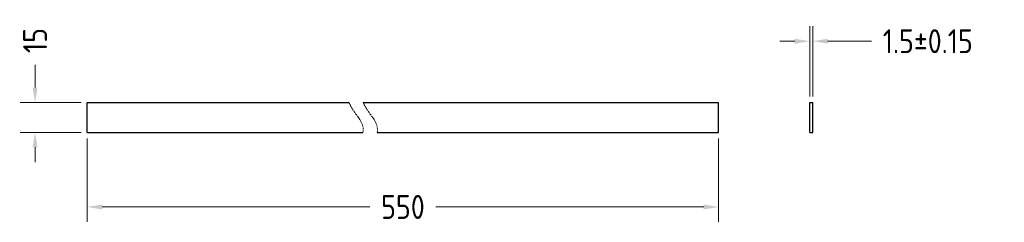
# Model space of a CAD drawing. Extents: x 816 to 1309, y 236 to 337.
import ezdxf

# ---------------------------------------------------------------- set-up
doc = ezdxf.new("R2010")
doc.units = 0
doc.header["$LTSCALE"] = 10
doc.header["$MEASUREMENT"] = 0
doc.linetypes.add('PHANTOM', pattern=[0.8, 0.45, -0.05, 0.1, -0.05, 0.1, -0.05])
doc.layers.get('Defpoints').update_dxf_attribs({"linetype": 'CONTINUOUS'})
doc.layers.add('实线', color=7, linetype='CONTINUOUS', lineweight=30)
doc.layers.add('标注', color=5, linetype='CONTINUOUS', lineweight=15)
doc.styles.add('工程字', font='gbenor.shx', dxfattribs={"bigfont": 'gbcbig.shx'})
doc.dimstyles.new('标注', dxfattribs={"dimscale": 15, "dimtxt": 2, "dimasz": 0.5, "dimexe": 0.5, "dimexo": 0.2, "dimgap": 0.5, "dimtad": 0, "dimdec": 1, "dimdsep": 46, "dimtxsty": 'Standard', "dimcen": 0, "dimclrd": 256, "dimclre": 256, "dimclrt": 7, "dimadec": 1, "dimazin": 2, "dimtfac": 1, "dimtdec": 1, "dimtofl": 0, "dimtmove": 0, "dimatfit": 3, "dimfxl": 0, "dimtolj": 1, "dimtzin": 0, "dimlwd": 9, "dimlwe": 9, "dimarcsym": 0})

# ---------------------------------------------------------------- blocks, each defined once
blk = doc.blocks.new('*D5')
at = {"layer": 'Defpoints', "color": 0}
for p in [(849.48, 280.8), (1165.66, 280.8), (1165.66, 243.38)]:
    blk.add_point(p, dxfattribs=at)
at = {"layer": '标注', "lineweight": 9}
for p, q in [((849.48, 277.8), (849.48, 235.88)), ((1165.66, 277.8), (1165.66, 235.88)), ((856.98, 243.38), (991.06, 243.38)), ((1158.16, 243.38), (1024.07, 243.38))]:
    blk.add_line(p, q, dxfattribs=at)
at = {"layer": '标注'}
for points in [[(856.98, 244.63), (856.98, 242.13), (849.48, 243.38)], [(1158.16, 244.63), (1158.16, 242.13), (1165.66, 243.38)]]:
    blk.add_solid(points, dxfattribs=at)
at = {"layer": '标注', "color": 7, "insert": (1007.57, 243.38), "char_height": 12, "attachment_point": 5, "style": '工程字'}
blk.add_mtext('\\A1;550', dxfattribs=at)
blk = doc.blocks.new('*D6')
at = {"layer": 'Defpoints', "color": 0}
for p in [(1212.74, 326.54), (1211.24, 295.8), (1212.74, 295.8)]:
    blk.add_point(p, dxfattribs=at)
at = {"layer": '标注', "lineweight": 9}
for p, q in [((1211.24, 298.8), (1211.24, 334.04)), ((1212.74, 298.8), (1212.74, 334.04)), ((1203.74, 326.54), (1196.24, 326.54)), ((1220.24, 326.54), (1242.17, 326.54))]:
    blk.add_line(p, q, dxfattribs=at)
at = {"layer": '标注'}
for points in [[(1203.74, 327.79), (1203.74, 325.29), (1211.24, 326.54)], [(1220.24, 327.79), (1220.24, 325.29), (1212.74, 326.54)]]:
    blk.add_solid(points, dxfattribs=at)
at = {"layer": '标注', "color": 7, "insert": (1270.38, 326.54), "char_height": 12, "attachment_point": 5, "style": '工程字'}
blk.add_mtext('\\A1;1.5%%p0.15', dxfattribs=at)
blk = doc.blocks.new('*D7')
at = {"layer": 'Defpoints', "color": 0}
for p in [(823.39, 295.8), (849.48, 295.8), (849.48, 280.8)]:
    blk.add_point(p, dxfattribs=at)
at = {"layer": '标注', "lineweight": 9}
for p, q in [((823.39, 303.3), (823.39, 314.67)), ((846.48, 295.8), (815.89, 295.8)), ((846.48, 280.8), (815.89, 280.8)), ((823.39, 273.3), (823.39, 265.8))]:
    blk.add_line(p, q, dxfattribs=at)
at = {"layer": '标注'}
for points in [[(822.14, 303.3), (824.64, 303.3), (823.39, 295.8)], [(822.14, 273.3), (824.64, 273.3), (823.39, 280.8)]]:
    blk.add_solid(points, dxfattribs=at)
at = {"layer": '标注', "color": 7, "insert": (823.39, 326.87), "char_height": 12, "attachment_point": 5, "rotation": 90, "style": '工程字'}
blk.add_mtext('\\A1;15', dxfattribs=at)

msp = doc.modelspace()

# ---------------------------------------------------------------- linework, layer by layer
at = {"layer": '实线'}
for p, q in [((849.48, 295.8), (980.55, 295.8)), ((849.48, 280.8), (849.48, 295.8)), ((987.69, 295.8), (1165.66, 295.8)), ((1165.66, 280.8), (1165.66, 295.8)), ((1211.24, 295.8), (1212.74, 295.8)), ((1211.24, 280.8), (1211.24, 295.8)), ((1212.74, 280.8), (1212.74, 295.8)), ((849.48, 280.8), (987.58, 280.8)), ((994.71, 280.8), (1165.66, 280.8)), ((1211.24, 280.8), (1212.74, 280.8))]:
    msp.add_line(p, q, dxfattribs=at)
at = {"layer": '标注', "linetype": 'PHANTOM'}
for points in [[(980.55, 295.8), (981.25, 294.27), (983.9, 289.4), (988.28, 285.29), (987.58, 280.8)], [(987.69, 295.8), (988.39, 294.27), (991.04, 289.4), (995.41, 285.29), (994.71, 280.8)]]:
    msp.add_open_spline(points, degree=3, knots=[8.592333, 8.592333, 8.592333, 8.592333, 13.64279, 25.151548, 25.151548, 25.151548, 25.151548], dxfattribs=at)

# ---------------------------------------------------------------- dimensions: what is measured, and where the dimension line sits
at = {"layer": '标注'}
dim = msp.add_linear_dim(base=(823.39, 295.8), p1=(849.48, 280.8), p2=(849.48, 295.8), angle=90, dimstyle='标注', override={"dimtxt": 0.8, "dimtxsty": '工程字'}, dxfattribs=at)
dim.commit()
dim.dimension.update_dxf_attribs({"geometry": '*D7', "text_midpoint": (823.39, 326.87), "dimtype": 160})
dim = msp.add_linear_dim(base=(1212.74, 326.54), p1=(1211.24, 295.8), p2=(1212.74, 295.8), text='<>%%p0.15', dimstyle='标注', override={"dimtxt": 0.8, "dimtxsty": '工程字'}, dxfattribs=at)
dim.commit()
dim.dimension.update_dxf_attribs({"geometry": '*D6', "text_midpoint": (1270.38, 326.54), "dimtype": 160})
dim = msp.add_linear_dim(base=(1165.66, 243.38), p1=(849.48, 280.8), p2=(1165.66, 280.8), text='550', dimstyle='标注', override={"dimtxt": 0.8, "dimtxsty": '工程字'}, dxfattribs=at)
dim.commit()
dim.dimension.update_dxf_attribs({"geometry": '*D5', "text_midpoint": (1007.57, 243.38)})

doc.saveas('drawing.dxf')
